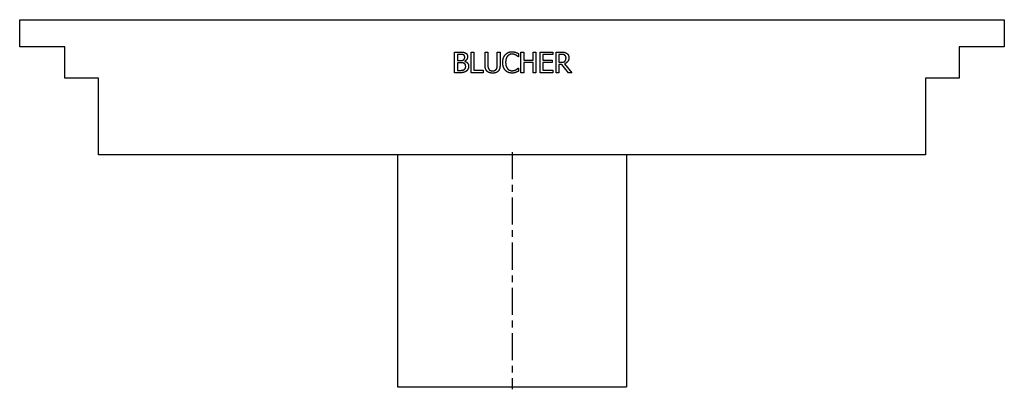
# Model space of a CAD drawing. Extents: x -8.6 to 8.6, y 0 to 6.4.
import ezdxf

# ---------------------------------------------------------------- set-up
doc = ezdxf.new("R2010")
doc.units = 0
doc.header["$MEASUREMENT"] = 0
doc.linetypes.add('CHAIN', pattern=[0.7087, 0.4724, -0.0591, 0.1181, -0.0591])
doc.layers.get('0').update_dxf_attribs({"linetype": 'CONTINUOUS'})

msp = doc.modelspace()

# ---------------------------------------------------------------- linework, layer by layer
for p, q in [((-8.602, 6.417), (8.602, 6.417)), ((-8.602, 5.945), (-8.602, 6.417)), ((8.602, 6.417), (8.602, 5.945)), ((-7.815, 5.945), (-8.602, 5.945)), ((-7.815, 5.394), (-7.815, 5.945)), ((-1.003, 5.49), (-1.003, 5.85)), ((-1.003, 5.85), (-0.908, 5.85)), ((-0.711, 5.49), (-0.711, 5.85)), ((-0.711, 5.85), (-0.664, 5.85)), ((-0.664, 5.85), (-0.664, 5.533)), ((-0.47, 5.625), (-0.47, 5.85)), ((-0.47, 5.85), (-0.422, 5.85)), ((-0.422, 5.85), (-0.422, 5.625)), ((-0.257, 5.85), (-0.209, 5.85)), ((-0.257, 5.624), (-0.257, 5.85)), ((-0.209, 5.85), (-0.209, 5.625)), ((0.157, 5.85), (0.205, 5.85)), ((0.157, 5.49), (0.157, 5.85)), ((0.205, 5.85), (0.205, 5.709)), ((0.37, 5.709), (0.37, 5.85)), ((0.37, 5.85), (0.418, 5.85)), ((0.418, 5.85), (0.418, 5.49)), ((0.491, 5.85), (0.716, 5.85)), ((0.491, 5.49), (0.491, 5.85)), ((0.716, 5.85), (0.716, 5.808)), ((0.769, 5.49), (0.769, 5.85)), ((0.769, 5.85), (0.862, 5.85)), ((7.815, 5.945), (7.815, 5.394)), ((8.602, 5.945), (7.815, 5.945)), ((-0.955, 5.809), (-0.955, 5.704)), ((-0.909, 5.809), (-0.955, 5.809)), ((-0.955, 5.704), (-0.901, 5.704)), ((-0.826, 5.692), (-0.826, 5.69)), ((0.112, 5.768), (0.108, 5.768)), ((0.112, 5.826), (0.112, 5.768)), ((0.205, 5.709), (0.37, 5.709)), ((0.539, 5.808), (0.539, 5.709)), ((0.716, 5.808), (0.539, 5.808)), ((0.539, 5.709), (0.704, 5.709)), ((0.704, 5.709), (0.704, 5.666)), ((0.864, 5.809), (0.817, 5.809)), ((0.817, 5.809), (0.817, 5.673)), ((-0.955, 5.664), (-0.955, 5.531)), ((-0.901, 5.664), (-0.955, 5.664)), ((-0.955, 5.531), (-0.916, 5.531)), ((-0.664, 5.533), (-0.503, 5.533)), ((-0.503, 5.533), (-0.503, 5.49)), ((0.109, 5.572), (0.112, 5.572)), ((0.112, 5.572), (0.112, 5.515)), ((0.205, 5.666), (0.205, 5.49)), ((0.37, 5.666), (0.205, 5.666)), ((0.37, 5.49), (0.37, 5.666)), ((0.704, 5.666), (0.539, 5.666)), ((0.539, 5.666), (0.539, 5.533)), ((0.539, 5.533), (0.716, 5.533)), ((0.716, 5.533), (0.716, 5.49)), ((0.817, 5.673), (0.859, 5.673)), ((0.817, 5.633), (0.817, 5.49)), ((0.872, 5.633), (0.817, 5.633)), ((0.985, 5.49), (0.872, 5.633)), ((0.919, 5.647), (1.047, 5.49)), ((-7.224, 5.394), (-7.815, 5.394)), ((-7.224, 4.055), (-7.224, 5.394)), ((-0.9, 5.49), (-1.003, 5.49)), ((-0.503, 5.49), (-0.711, 5.49)), ((0.205, 5.49), (0.157, 5.49)), ((0.418, 5.49), (0.37, 5.49)), ((0.716, 5.49), (0.491, 5.49)), ((0.817, 5.49), (0.769, 5.49)), ((1.047, 5.49), (0.985, 5.49)), ((7.224, 5.394), (7.224, 4.055)), ((7.815, 5.394), (7.224, 5.394)), ((7.224, 4.055), (-7.224, 4.055)), ((-2, 4.055), (-2, 0)), ((2, 4.055), (2, 0)), ((-2, 0), (2, 0))]:
    msp.add_line(p, q)
at = {"linetype": 'CHAIN'}
msp.add_line((0, 4.1), (0, -0.045), dxfattribs=at)
for points in [[(-0.908, 5.85), (-0.869, 5.85), (-0.831, 5.845), (-0.813, 5.836)], [(-0.116, 5.807), (-0.094, 5.831), (-0.035, 5.857), (0.001, 5.857)], [(0.001, 5.857), (0.019, 5.857), (0.051, 5.851), (0.064, 5.847)], [(0.862, 5.85), (0.893, 5.85), (0.934, 5.843), (0.953, 5.831)], [(-0.844, 5.8), (-0.856, 5.806), (-0.884, 5.809), (-0.909, 5.809)], [(-0.901, 5.704), (-0.879, 5.704), (-0.857, 5.709), (-0.846, 5.716)], [(-0.846, 5.716), (-0.835, 5.723), (-0.826, 5.745), (-0.826, 5.762)], [(-0.826, 5.762), (-0.826, 5.775), (-0.835, 5.794), (-0.844, 5.8)], [(-0.776, 5.769), (-0.776, 5.744), (-0.803, 5.703), (-0.826, 5.692)], [(-0.826, 5.69), (-0.794, 5.681), (-0.759, 5.635), (-0.759, 5.601)], [(-0.813, 5.836), (-0.794, 5.825), (-0.776, 5.792), (-0.776, 5.769)], [(-0.161, 5.67), (-0.161, 5.715), (-0.138, 5.782), (-0.116, 5.807)], [(-0.079, 5.779), (-0.094, 5.76), (-0.111, 5.705), (-0.111, 5.67)], [(0.001, 5.816), (-0.022, 5.816), (-0.063, 5.797), (-0.079, 5.779)], [(0.068, 5.798), (0.054, 5.806), (0.022, 5.816), (0.001, 5.816)], [(0.064, 5.847), (0.076, 5.843), (0.1, 5.833), (0.112, 5.826)], [(0.108, 5.768), (0.102, 5.774), (0.082, 5.791), (0.068, 5.798)], [(0.859, 5.673), (0.879, 5.673), (0.912, 5.681), (0.924, 5.692)], [(0.921, 5.796), (0.911, 5.803), (0.884, 5.809), (0.864, 5.809)], [(0.994, 5.752), (0.994, 5.713), (0.954, 5.66), (0.919, 5.647)], [(0.944, 5.749), (0.944, 5.764), (0.933, 5.789), (0.921, 5.796)], [(0.924, 5.692), (0.934, 5.702), (0.944, 5.73), (0.944, 5.749)], [(0.953, 5.831), (0.972, 5.819), (0.994, 5.781), (0.994, 5.752)], [(-0.916, 5.531), (-0.885, 5.531), (-0.849, 5.537), (-0.835, 5.546)], [(-0.838, 5.655), (-0.849, 5.66), (-0.876, 5.664), (-0.901, 5.664)], [(-0.796, 5.519), (-0.817, 5.504), (-0.863, 5.49), (-0.9, 5.49)], [(-0.809, 5.599), (-0.809, 5.619), (-0.821, 5.645), (-0.838, 5.655)], [(-0.835, 5.546), (-0.821, 5.556), (-0.809, 5.58), (-0.809, 5.599)], [(-0.759, 5.601), (-0.759, 5.574), (-0.779, 5.533), (-0.796, 5.519)], [(-0.435, 5.516), (-0.454, 5.534), (-0.47, 5.587), (-0.47, 5.625)], [(-0.339, 5.483), (-0.371, 5.483), (-0.418, 5.499), (-0.435, 5.516)], [(-0.422, 5.625), (-0.422, 5.6), (-0.415, 5.567), (-0.406, 5.553)], [(-0.406, 5.553), (-0.397, 5.538), (-0.363, 5.523), (-0.339, 5.523)], [(-0.339, 5.523), (-0.317, 5.523), (-0.282, 5.538), (-0.272, 5.553)], [(-0.243, 5.516), (-0.261, 5.499), (-0.306, 5.483), (-0.339, 5.483)], [(-0.272, 5.553), (-0.263, 5.567), (-0.257, 5.6), (-0.257, 5.624)], [(-0.209, 5.625), (-0.209, 5.588), (-0.224, 5.534), (-0.243, 5.516)], [(-0.116, 5.531), (-0.137, 5.554), (-0.161, 5.624), (-0.161, 5.67)], [(0, 5.484), (-0.035, 5.484), (-0.094, 5.507), (-0.116, 5.531)], [(-0.111, 5.67), (-0.111, 5.633), (-0.093, 5.579), (-0.078, 5.561)], [(-0.078, 5.561), (-0.063, 5.543), (-0.022, 5.525), (0.001, 5.525)], [(0.001, 5.525), (0.021, 5.525), (0.057, 5.535), (0.07, 5.543)], [(0.112, 5.515), (0.1, 5.509), (0.079, 5.499), (0.064, 5.494)], [(0.07, 5.543), (0.084, 5.55), (0.103, 5.566), (0.109, 5.572)], [(0.064, 5.494), (0.049, 5.489), (0.022, 5.484), (0, 5.484)]]:
    msp.add_open_spline(points, degree=2)

doc.saveas('drawing.dxf')
